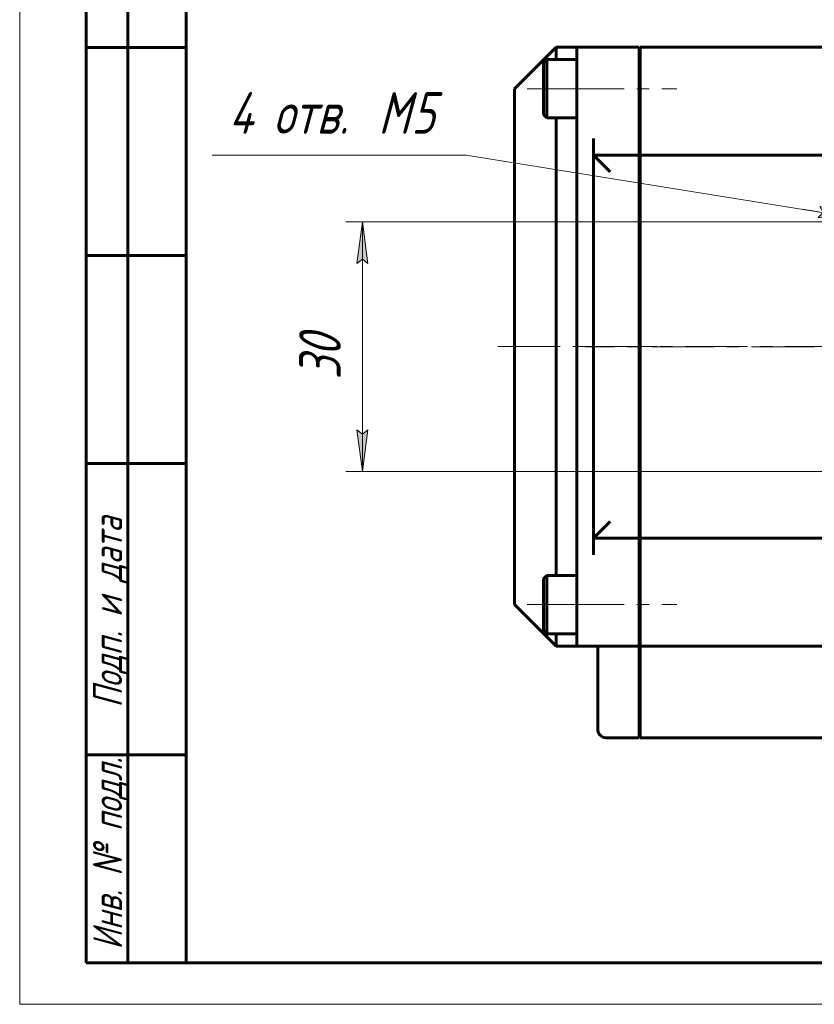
# Model space of a CAD drawing. Header units: millimetres. Extents: x 0 to 594, y 0 to 420.
# Tile 1 of 22: x 0 to 96, y 0 to 118. Entities that reach past the tile are written whole.
import ezdxf

# ---------------------------------------------------------------- set-up
doc = ezdxf.new("R2010")
doc.units = ezdxf.units.MM
for name, pattern in [('K5LT_AXLED', [12, 7.5, -1.5, 1.5, -1.5]), ('K5LT_BASIC', [0]), ('K5LT_THIN', [0])]:
    doc.linetypes.add(name, pattern=pattern)
doc.layers.add('Системный слой', color=7, linetype='Continuous')
doc.layers.add('Системный слой (1)', color=7, linetype='Continuous', true_color=0x6c6c6c)
doc.styles.add('KDIMTEXTSTYLE', font='txt', dxfattribs={"width": 0.96, "oblique": 15, "height": 5})
doc.styles.add('KTEXTSTYLE', font='txt', dxfattribs={"width": 0.96, "height": 5})
doc.dimstyles.new('KDIMSTYLE (1.00)', dxfattribs={"dimtxt": 5, "dimasz": 1, "dimexe": 2, "dimexo": 0, "dimgap": 1, "dimtad": 1, "dimtxsty": 'KDIMTEXTSTYLE', "dimsah": 1, "dimcen": 0, "dimdle": 1, "dimadec": 0, "dimazin": 0, "dimtfac": 0.667, "dimtmove": 0, "dimatfit": 3, "dimfxl": 1, "dimtvp": 1, "dimtolj": 1, "dimtzin": 0, "dimarcsym": 0})

# ---------------------------------------------------------------- blocks, each defined once
blk = doc.blocks.new('U39')
at = {"layer": 'Системный слой (1)', "color": 150, "linetype": 'K5LT_BASIC', "lineweight": 60, "true_color": 0x0080ff}
for p, q in [((63.4, 51.53), (63.4, 48.03)), ((63.4, 48.03), (63.4, 44.53))]:
    blk.add_line(p, q, dxfattribs=at)
blk = doc.blocks.new('U40')
at = {"layer": 'Системный слой (1)', "color": 150, "linetype": 'K5LT_BASIC', "lineweight": 60, "true_color": 0x0080ff}
for p, q in [((63, 51.13), (63, 48.03)), ((63, 48.03), (63, 44.93))]:
    blk.add_line(p, q, dxfattribs=at)
blk = doc.blocks.new('U41')
at = {"layer": 'Системный слой (1)', "color": 150, "linetype": 'K5LT_BASIC', "lineweight": 60, "true_color": 0x0080ff}
for p, q in [((63.4, 113.53), (63.4, 110.03)), ((63.4, 110.03), (63.4, 106.53))]:
    blk.add_line(p, q, dxfattribs=at)
blk = doc.blocks.new('U42')
at = {"layer": 'Системный слой (1)', "color": 150, "linetype": 'K5LT_BASIC', "lineweight": 60, "true_color": 0x0080ff}
for p, q in [((63, 113.13), (63, 110.03)), ((63, 110.03), (63, 106.93))]:
    blk.add_line(p, q, dxfattribs=at)
blk = doc.blocks.new('U50')
at = {"layer": 'Системный слой (1)', "color": 150, "linetype": 'K5LT_BASIC', "lineweight": 60, "true_color": 0x0080ff}
for p, q in [((129.5, 32.03), (74.6, 32.03)), ((149.5, 32.03), (137.5, 32.03)), ((212.4, 32.03), (157.5, 32.03))]:
    blk.add_line(p, q, dxfattribs=at)
blk = doc.blocks.new('U51')
at = {"layer": 'Системный слой (1)', "color": 150, "linetype": 'K5LT_BASIC', "lineweight": 60, "true_color": 0x0080ff}
for p, q in [((64.5, 113.53), (64.5, 115.03)), ((64.5, 51.53), (64.5, 106.53)), ((64.5, 43.03), (64.5, 44.53))]:
    blk.add_line(p, q, dxfattribs=at)
blk = doc.blocks.new('U55')
at = {"layer": 'Системный слой (1)', "color": 30, "linetype": 'K5LT_AXLED', "lineweight": 18, "true_color": 0xff8000}
for q in [(143.5, 116.03), (68, 79.03), (219, 79.03), (143.5, 35.53)]:
    blk.add_line((143.5, 79.03), q, dxfattribs=at)
blk = doc.blocks.new('D9')
at = {"layer": 'Системный слой (1)'}
for points in [[(101.03, 94.43), (96.2, 95.87), (96.59, 95.14), (95.99, 94.57)], [(110.41, 92.92), (111.01, 93.5), (105.97, 93.64), (110.8, 92.2)]]:
    blk.add_hatch(color=7, dxfattribs=at).paths.add_polyline_path(points)
at = {"layer": 'Системный слой (1)', "color": 7, "linetype": 'K5LT_THIN', "lineweight": 18}
for p, q in [((53.69, 102.03), (23.13, 102.03)), ((101.03, 94.43), (53.69, 102.03)), ((101.03, 94.43), (96.2, 95.87)), ((96.2, 95.87), (96.59, 95.14)), ((101.03, 94.43), (94.12, 95.54)), ((96.59, 95.14), (95.99, 94.57)), ((95.99, 94.57), (101.03, 94.43)), ((105.97, 93.64), (101.03, 94.43)), ((105.97, 93.64), (110.8, 92.2)), ((111.01, 93.5), (105.97, 93.64)), ((105.97, 93.64), (112.88, 92.53)), ((110.41, 92.92), (111.01, 93.5)), ((110.8, 92.2), (110.41, 92.92))]:
    blk.add_line(p, q, dxfattribs=at)
blk.add_wipeout([(25.13, 103.03), (25.13, 110.42), (50.63, 110.42), (50.63, 103.03)]).dxf.layer = 'Системный слой (1)'
at = {"layer": 'Системный слой (1)', "color": 7, "char_height": 5, "attachment_point": 1, "style": 'KTEXTSTYLE'}
for s, insert in [('\\fArial|b0|c204|p34;\\H5.0;\\W1.000;\\Q15;\\fGOST Type AU|b0|i0|c204|p34;\\Q15;\\W0.960;4 отв. ', (25.13, 109.62)), ('\\fArial|b0|c204|p34;\\H5.0;\\W1.000;\\Q15;\\fGOST Type AU|b0|i0|c204|p34;\\Q15;\\W0.960;M', (43.12, 109.62)), ('\\fArial|b0|c204|p34;\\H5.0;\\W1.000;\\Q15;\\fGOST Type AU|b0|i0|c204|p34;\\Q15;\\W0.960;5', (47.09, 109.62))]:
    blk.add_mtext(s, dxfattribs=dict(at, insert=insert))
blk = doc.blocks.new('KDIMARROW_01')
at = {"layer": 'Системный слой'}
blk.add_hatch(color=0, dxfattribs=at).paths.add_polyline_path([(-5, -0.66), (0, 0), (-5, 0.66), (-4.5, 0)])
at = {"layer": 'Системный слой', "color": 0, "linetype": 'K5LT_THIN', "lineweight": 18}
for p, q in [((-4.5, 0), (-5, 0.66)), ((-5, 0.66), (0, 0)), ((0, 0), (-5, -0.66)), ((-5, -0.66), (-4.5, 0))]:
    blk.add_line(p, q, dxfattribs=at)
at = {"layer": 'Системный слой (1)', "color": 0, "linetype": 'K5LT_THIN', "lineweight": 18}
blk.add_line((320.92, 133.53), (318.92, 133.53), dxfattribs=at)
blk = doc.blocks.new('D10')
at = {"layer": 'Системный слой (1)'}
for points in [[(41.86, 89.03), (41.2, 94.03), (40.54, 89.03), (41.2, 89.53)], [(41.2, 64.03), (41.86, 69.03), (41.2, 68.53), (40.54, 69.03)]]:
    blk.add_hatch(color=7, dxfattribs=at).paths.add_polyline_path(points)
at = {"layer": 'Системный слой (1)', "color": 7, "linetype": 'K5LT_THIN', "lineweight": 18}
for p, q in [((103.5, 94.03), (39.2, 94.03)), ((40.54, 89.03), (41.2, 94.03)), ((41.2, 94.03), (41.86, 89.03)), ((41.2, 94.03), (41.2, 64.03)), ((41.2, 89.53), (40.54, 89.03)), ((41.86, 89.03), (41.2, 89.53)), ((41.2, 64.03), (40.54, 69.03)), ((40.54, 69.03), (41.2, 68.53)), ((41.2, 68.53), (41.86, 69.03)), ((41.86, 69.03), (41.2, 64.03)), ((103.5, 64.03), (39.2, 64.03))]:
    blk.add_line(p, q, dxfattribs=at)
blk.add_wipeout([(40.2, 75.08), (32.82, 75.08), (32.82, 82.67), (40.2, 82.67)]).dxf.layer = 'Системный слой (1)'
at = {"layer": 'Системный слой (1)', "color": 7, "insert": (33.61, 75.08), "char_height": 5, "attachment_point": 1, "rotation": 90, "style": 'KTEXTSTYLE'}
blk.add_mtext('\\fArial|b0|c204|p34;\\H5.0;\\W1.000;\\Q15;\\fGOST Type AU|b0|i0|c204|p34;\\Q15;\\W0.960;30', dxfattribs=at)
blk = doc.blocks.new('U102')
at = {"color": 7, "linetype": 'K5LT_THIN', "lineweight": 18}
for p, q in [((0, 0), (0, 420)), ((594, 0), (0, 0))]:
    blk.add_line(p, q, dxfattribs=at)
at = {"color": 150, "linetype": 'K5LT_BASIC', "lineweight": 60, "true_color": 0x0080ff}
for p, q in [((20, 5), (20, 415)), ((8, 5), (8, 150)), ((13, 5), (13, 150)), ((20, 115), (8, 115)), ((20, 90), (8, 90)), ((20, 65), (8, 65)), ((20, 30), (8, 30)), ((20, 5), (8, 5)), ((589, 5), (20, 5))]:
    blk.add_line(p, q, dxfattribs=at)
at = {"color": 7, "char_height": 3.5, "attachment_point": 1, "rotation": 90, "style": 'KTEXTSTYLE'}
for s, insert in [('\\fArial|b0|c204|p34;\\H5.0;\\W1.000;\\Q15;\\fGOST Type AU|b0|i0|c204|p34;\\Q15;\\W0.960;\\H3.50;Подп. и дата', (8.82, 35.66)), ('\\fArial|b0|c204|p34;\\H5.0;\\W1.000;\\Q15;\\fGOST Type AU|b0|i0|c204|p34;\\Q15;\\W0.960;\\H3.50;Инв. № подл.', (8.82, 6.57))]:
    blk.add_mtext(s, dxfattribs=dict(at, insert=insert))

msp = doc.modelspace()

# ---------------------------------------------------------------- linework, layer by layer
at = {"layer": 'Системный слой (1)', "color": 150, "linetype": 'K5LT_BASIC', "lineweight": 60, "true_color": 0x0080ff}
for p, q in [((64.501, 115.034), (59.501, 110.034)), ((67.001, 115.034), (64.501, 115.034)), ((74.501, 115.034), (67.001, 115.034)), ((67.001, 113.034), (67.001, 115.034)), ((74.501, 115.034), (74.501, 113.034)), ((212.401, 115.034), (74.601, 115.034)), ((74.601, 115.034), (74.601, 113.034)), ((63.401, 113.534), (63.001, 113.134)), ((63.401, 113.534), (67.001, 113.534)), ((67.001, 79.034), (67.001, 113.034)), ((74.501, 113.034), (74.501, 104.034)), ((74.601, 113.034), (74.601, 104.034)), ((74.601, 112.034), (74.501, 112.034)), ((59.501, 48.034), (59.501, 110.034)), ((74.601, 108.034), (74.501, 108.034)), ((63.401, 106.534), (63.001, 106.934)), ((63.401, 106.534), (67.001, 106.534)), ((69.001, 102.034), (69.001, 104.034)), ((74.501, 102.034), (74.501, 104.034)), ((74.601, 102.034), (74.601, 104.034)), ((69.001, 56.034), (69.001, 102.034)), ((74.501, 102.034), (69.001, 102.034)), ((69.001, 102.034), (71.001, 100.034)), ((74.501, 102.034), (74.501, 100.034)), ((212.401, 102.034), (74.601, 102.034)), ((74.601, 102.034), (74.601, 100.034)), ((74.501, 100.034), (74.501, 58.034)), ((74.601, 100.034), (74.601, 58.034)), ((74.601, 96.034), (74.501, 96.034)), ((67.001, 45.034), (67.001, 79.034)), ((74.601, 62.034), (74.501, 62.034)), ((69.001, 56.034), (71.001, 58.034)), ((74.501, 58.034), (74.501, 56.034)), ((74.601, 58.034), (74.601, 56.034)), ((69.001, 54.034), (69.001, 56.034)), ((74.501, 56.034), (69.001, 56.034)), ((74.501, 56.034), (74.501, 54.034)), ((212.401, 56.034), (74.601, 56.034)), ((74.601, 56.034), (74.601, 54.034)), ((74.501, 54.034), (74.501, 45.034)), ((74.601, 54.034), (74.601, 45.034)), ((63.401, 51.534), (63.001, 51.134)), ((63.401, 51.534), (67.001, 51.534)), ((74.601, 50.034), (74.501, 50.034)), ((64.501, 43.034), (59.501, 48.034)), ((67.001, 43.034), (67.001, 45.034)), ((74.601, 46.034), (74.501, 46.034)), ((74.501, 45.034), (74.501, 43.034)), ((74.601, 45.034), (74.601, 43.034)), ((63.401, 44.534), (63.001, 44.934)), ((63.401, 44.534), (67.001, 44.534)), ((67.001, 43.034), (64.501, 43.034)), ((74.501, 43.034), (67.001, 43.034)), ((69.501, 41.034), (69.501, 43.034)), ((74.501, 41.034), (74.501, 43.034)), ((212.401, 43.034), (74.601, 43.034)), ((74.601, 41.034), (74.601, 43.034)), ((69.501, 33.034), (69.501, 41.034)), ((74.501, 41.034), (74.501, 33.034)), ((74.601, 41.034), (74.601, 33.034)), ((74.501, 32.034), (70.501, 32.034)), ((74.501, 33.034), (74.501, 32.034)), ((74.601, 33.034), (74.601, 32.034))]:
    msp.add_line(p, q, dxfattribs=at)
at = {"layer": 'Системный слой (1)', "color": 30, "linetype": 'K5LT_AXLED', "lineweight": 18, "true_color": 0xff8000}
for p, q in [((61.001, 110.034), (69.001, 110.034)), ((65.201, 110.034), (79.001, 110.034)), ((68.001, 79.034), (219.001, 79.034)), ((61.001, 48.034), (69.001, 48.034)), ((65.201, 48.034), (79.001, 48.034))]:
    msp.add_line(p, q, dxfattribs=at)
at = {"layer": 'Системный слой (1)', "color": 150, "linetype": 'K5LT_BASIC', "lineweight": 60, "true_color": 0x0080ff}
msp.add_arc((70.501, 33.034), 1, 180, 270, dxfattribs=at)

# ---------------------------------------------------------------- block references
at = {"layer": 'Системный слой (1)'}
for name in ['U55', 'U51', 'U42', 'U41', 'U40', 'U39', 'U50']:
    msp.add_blockref(name, (0, 0), dxfattribs=at)

# ---------------------------------------------------------------- next in the draw order: dimensions: what is measured, and where the dimension line sits
at = {"layer": 'Системный слой (1)', "color": 7}
dim = msp.add_diameter_dim_2p(p1=(105.969, 93.638), p2=(101.032, 94.431), dimstyle='KDIMSTYLE (1.00)', override={"dimtih": 1, "dimtoh": 1, "dimpost": '\\fGOST Type AU|b0|c204|p34;\\H5.0;\\W0.960;\\Q15;\\fGOST Type AU|b0|i0|c204|p34;\\Q15;4 отв. \\fGOST Type AU|b0|c204|p34;\\H5.0;\\W0.960;\\Q15;М<>', "dimblk1": 'KDIMARROW_01', "dimblk2": 'KDIMARROW_01', "dimclrt": 7, "dimtol": 1, "dimtp": 0, "dimtm": 0, "dimtdec": 5, "dimtmove": 1, "dimatfit": 2, "dimtolj": 1}, dxfattribs=at)
dim.commit()
dim.dimension.update_dxf_attribs({"geometry": 'D9', "text_midpoint": (51.69, 102.034), "dimtype": 163})

# ---------------------------------------------------------------- next in the draw order: dimensions: what is measured, and where the dimension line sits
dim = msp.add_linear_dim(base=(41.202, 94.034), p1=(103.501, 64.034), p2=(103.501, 94.034), angle=90, dimstyle='KDIMSTYLE (1.00)', override={"dimexo": 0, "dimpost": '\\fGOST Type AU|b0|c204|p34;\\H5.0;\\W0.960;\\Q15;<>', "dimblk1": 'KDIMARROW_01', "dimblk2": 'KDIMARROW_01', "dimse1": 0, "dimse2": 0, "dimclrt": 7, "dimtol": 1, "dimtp": 0, "dimtm": 0, "dimtdec": 5, "dimtolj": 1}, dxfattribs=at)
dim.commit()
dim.dimension.update_dxf_attribs({"geometry": 'D10', "text_midpoint": (41.202, 79.034), "dimtype": 160})

# ---------------------------------------------------------------- next in the draw order: linework, layer by layer
at = {"layer": 'Системный слой (1)', "color": 30, "linetype": 'K5LT_AXLED', "lineweight": 18, "true_color": 0xff8000}
for p, q in [((57.501, 79.034), (69.001, 79.034)), ((72.501, 79.034), (76.601, 79.034))]:
    msp.add_line(p, q, dxfattribs=at)

# ---------------------------------------------------------------- next in the draw order: block references
msp.add_blockref('U102', (0, 0))

doc.saveas('drawing.dxf')
